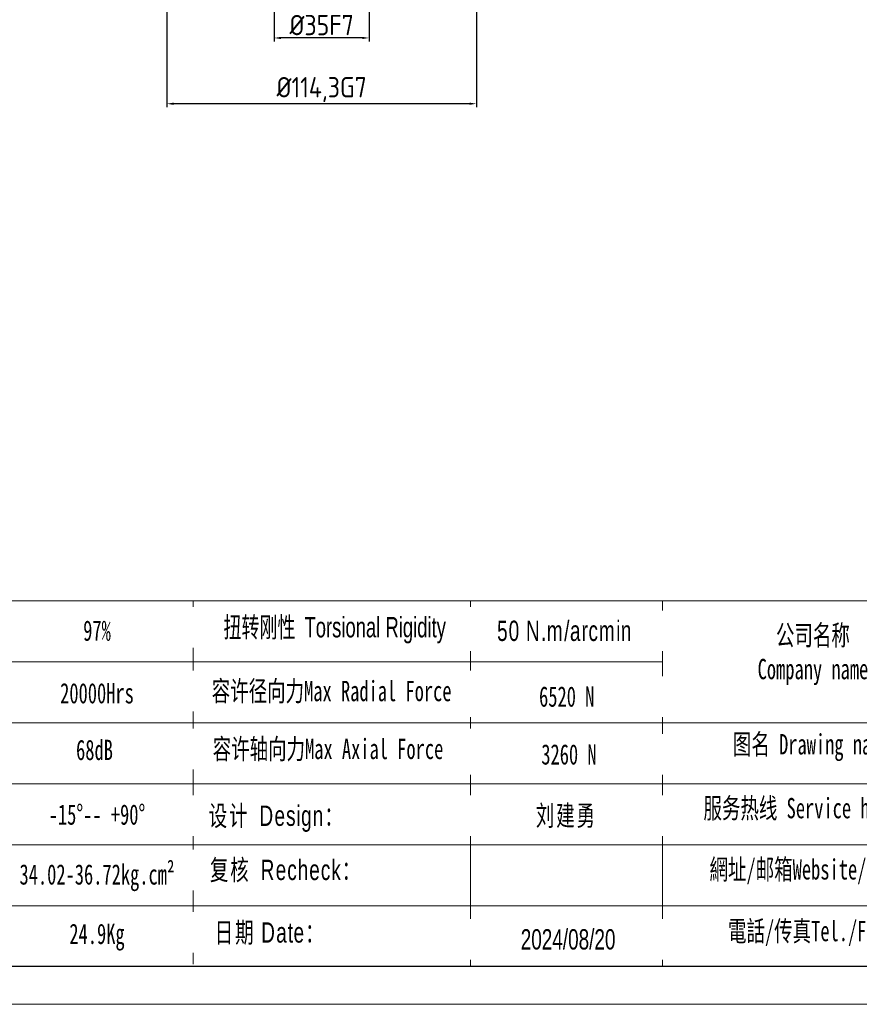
# Model space of a CAD drawing. Header units: millimetres. Extents: x -1 to 1179, y 4 to 838.
# Tile 10 of 15: x 564 to 874, y 4 to 368. Entities that reach past the tile are written whole.
import ezdxf

# ---------------------------------------------------------------- set-up
doc = ezdxf.new("R2010")
doc.units = ezdxf.units.MM
doc.layers.add('6文字层', color=3, linetype='Continuous')
doc.layers.add('SLD-0', color=7, linetype='Continuous', lineweight=18)
doc.layers.add('图框_外框线', color=7, linetype='Continuous', lineweight=18)
doc.styles.add('工程字', font='gbenor.shx', dxfattribs={"bigfont": 'gbcbig.shx'})
doc.styles.add('标准', font='arial.ttf', dxfattribs={"width": 0.667})
doc.dimstyles.new('ISO-25', dxfattribs={"dimtxt": 2.5, "dimasz": 2.5, "dimexe": 1.25, "dimexo": 0.625, "dimtad": 1, "dimtxsty": 'Standard', "dimcen": 2.5, "dimadec": 0, "dimazin": 0, "dimtfac": 1, "dimtmove": 0, "dimatfit": 3, "dimfxl": 1, "dimarcsym": 0})

# ---------------------------------------------------------------- blocks, each defined once
blk = doc.blocks.new('*D96')
at = {"layer": '6文字层', "color": 0, "lineweight": -2}
for p, q in [((658.16, 409.43), (658.16, 359.56)), ((693.16, 409.43), (693.16, 359.56)), ((690.66, 360.81), (660.66, 360.81))]:
    blk.add_line(p, q, dxfattribs=at)
at = {"layer": '6文字层', "color": 0}
for points in [[(660.66, 361.22), (660.66, 360.39), (658.16, 360.81)], [(690.66, 360.39), (690.66, 361.22), (693.16, 360.81)]]:
    blk.add_solid(points, dxfattribs=at)
at = {"layer": 'Defpoints', "color": 0}
for p in [(658.16, 410.05), (693.16, 410.05), (658.16, 360.81)]:
    blk.add_point(p, dxfattribs=at)
at = {"layer": '6文字层', "color": 0, "insert": (675.66, 365.56), "char_height": 7.5, "attachment_point": 5, "style": '工程字'}
blk.add_mtext('%%C35F7', dxfattribs=at)
blk = doc.blocks.new('*D98')
at = {"layer": '6文字层', "color": 0, "lineweight": -2}
for p, q in [((618.51, 384.43), (618.51, 335.28)), ((732.81, 384.43), (732.81, 335.28)), ((730.31, 336.53), (621.01, 336.53))]:
    blk.add_line(p, q, dxfattribs=at)
at = {"layer": '6文字层', "color": 0}
for points in [[(621.01, 336.94), (621.01, 336.11), (618.51, 336.53)], [(730.31, 336.11), (730.31, 336.94), (732.81, 336.53)]]:
    blk.add_solid(points, dxfattribs=at)
at = {"layer": 'Defpoints', "color": 0}
for p in [(618.51, 385.05), (732.81, 385.05), (618.51, 336.53)]:
    blk.add_point(p, dxfattribs=at)
at = {"layer": '6文字层', "color": 0, "insert": (675.66, 341.75), "char_height": 7.5, "attachment_point": 5, "style": '工程字'}
blk.add_mtext('%%C114,3G7', dxfattribs=at)

msp = doc.modelspace()

# ---------------------------------------------------------------- linework, layer by layer
at = {"layer": '图框_外框线'}
for p, q in [((103.1283, 152.9647), (1164.796, 152.9647)), ((628.2598, 152.9647), (628.2598, 18.8613)), ((730.6775, 152.9647), (730.6775, 18.1133)), ((801.549, 152.9647), (801.549, 18.1133)), ((204.8699, 130.4647), (801.549, 130.4647)), ((103.1283, 107.9647), (1164.796, 107.9647)), ((204.8699, 85.4647), (1164.796, 85.4647)), ((204.8699, 62.9647), (1164.796, 62.9647)), ((204.8699, 40.4647), (1164.796, 40.4647))]:
    msp.add_line(p, q, dxfattribs=at)
at = {"layer": '图框_外框线', "color": 3}
msp.add_lwpolyline([(-1.1019, 4.0664), (1178.843, 4.0664), (1178.843, 838.456), (-1.1019, 838.456)], close=True, dxfattribs=at)
at = {"layer": '图框_外框线', "color": 3, "lineweight": 25}
msp.add_lwpolyline([(69.1329, 18.1133), (1164.796, 18.1133), (1164.796, 824.409), (69.1329, 824.409)], close=True, dxfattribs=at)

# ---------------------------------------------------------------- texts
at = {"layer": 'SLD-0', "color": 1, "char_height": 7.5, "width": 95.915133, "attachment_point": 2, "style": '标准'}
for s, insert in [('{\\fSimSun|b1|i0|c134|p2;97%}', (592.7228, 145.7814)), ('{\\fSimSun|b1|i0|c134|p2;公司名称\\PCompany name}', (857.0542, 144.0821)), ('{\\fSimSun|b1|i0|c134|p2;20000Hrs}', (592.7228, 122.6656)), ('{\\fSimSun|b1|i0|c134|p2;68dB}', (591.7992, 101.7304)), ('{\\fSimSun|b1|i0|c134|p2;图名 Drawing name}', (856.439, 103.8171)), ('{\\fSimSun|b1|i0|c134|p2;服务热线 Service hotline}', (857.5025, 80.2335)), ('{\\fSimSun|b1|i0|c134|p2;-15%%D-- +90%%D}', (592.7228, 77.8795)), ('{\\fSimSun|b1|i0|c134|p2;34.02-36.72kg.cm²}', (592.7228, 55.767)), ('{\\fSimSun|b1|i0|c134|p2;網址/邮箱Website/email}', (856.3347, 57.6372)), ('{\\fSimSun|b1|i0|c134|p2;24.9Kg}', (592.7228, 33.8349)), ('{\\fSimSun|b1|i0|c134|p2;電話/传真Tel./Fax}', (854.6544, 34.8647))]:
    msp.add_mtext(s, dxfattribs=dict(at, insert=insert))

# ---------------------------------------------------------------- dimensions: what is measured, and where the dimension line sits
at = {"layer": '6文字层'}
for base, p1, p2, text, picture, middle in [((658.1585, 360.8077), (693.1585, 410.05), (658.1585, 410.05), '%%C<>F7', '*D96', (675.6585, 360.8077)), ((618.5085, 336.5277), (732.8085, 385.05), (618.5085, 385.05), '%%C<>G7', '*D98', (675.6585, 336.5277))]:
    dim = msp.add_linear_dim(base=base, p1=p1, p2=p2, text=text, dimstyle='ISO-25', override={"dimtxt": 7.5, "dimgap": 1, "dimtxsty": '工程字'}, dxfattribs=at)
    dim.commit()
    dim.dimension.update_dxf_attribs({"geometry": picture, "text_midpoint": middle, "dimtype": 160})

# ---------------------------------------------------------------- next in the draw order: texts
at = {"layer": 'SLD-0', "color": 1, "char_height": 7.5, "width": 127.451649, "attachment_point": 2, "style": '标准', "bg_fill": 2}
for s, insert in [('{\\T1.1;50 N.m/arcmin}', (765.427, 145.6952)), ('{\\f宋体|b0|i0|c134|p2;容许径向力Max Radial Force}', (679.3402, 123.4735)), ('{\\fSimSun|b0|i0|c134|p2;\\T1.1;设计 \\fArial|b0|i0|c0|p34;Design\\fSimSun|b0|i0|c134|p2;：}', (659.0516, 77.4331)), ('{\\fSimSun|b0|i0|c134|p2;\\T1.1;复核 \\fArial|b0|i0|c0|p34;Recheck\\fSimSun|b0|i0|c134|p2;：}', (662.4799, 57.4408)), ('{\\T1.1;日期 Date：}', (656.6383, 34.3368)), ('2024/08/20', (766.6613, 31.7971))]:
    msp.add_mtext(s, dxfattribs=dict(at, insert=insert))

# ---------------------------------------------------------------- next in the draw order: texts
for s, insert in [('{\\f宋体|b0|i0|c134|p2;\\W0.65;扭转刚性 \\fArial|b0|i0|c0|p34;Torsional Rigidity}', (680.4751, 147.0272)), ('{\\fSimSun|b1|i0|c134|p2;6520 N}', (766.1498, 121.4271)), ('{\\f宋体|b0|i0|c134|p2;容许轴向力Max Axial Force}', (677.9992, 102.0987)), ('{\\fSimSun|b0|i0|c134|p2;\\T1.1;刘建勇 }', (766.0264, 77.4973))]:
    msp.add_mtext(s, dxfattribs=dict(at, insert=insert))

# ---------------------------------------------------------------- next in the draw order: texts
at = {"layer": 'SLD-0', "color": 1, "insert": (766.9735, 100.0789), "char_height": 7.5, "width": 127.451649, "attachment_point": 2, "style": '标准', "bg_fill": 2}
msp.add_mtext('{\\fSimSun|b1|i0|c134|p2;3260 N}', dxfattribs=at)

doc.saveas('drawing.dxf')
